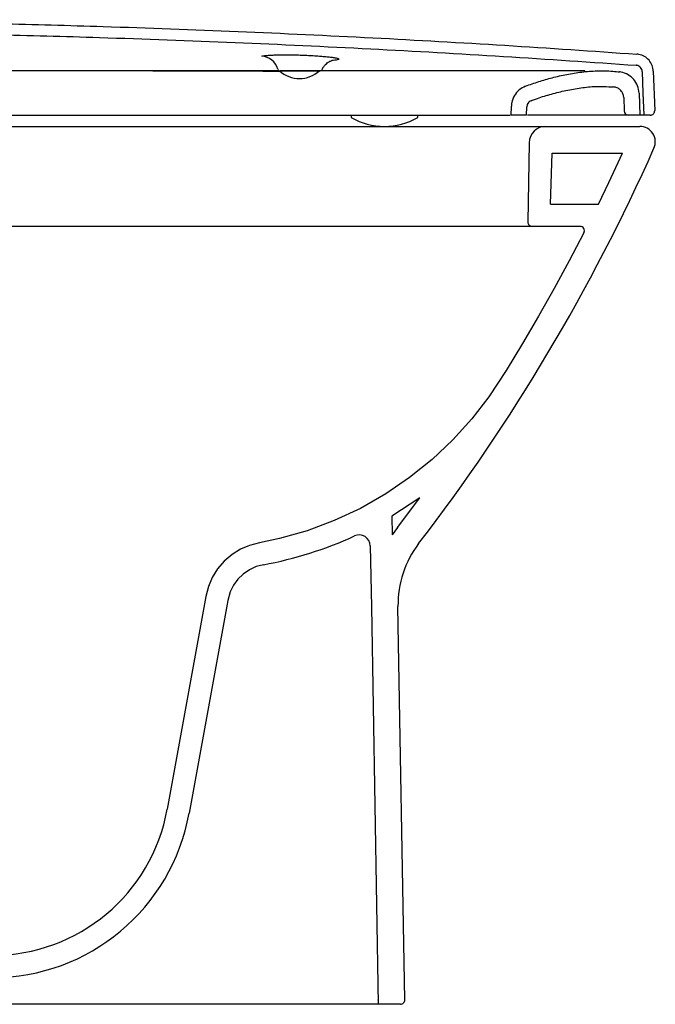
# Model space of a CAD drawing. Header units: millimetres. Extents: x 918.356 to 918.929, y 1556.486 to 1556.984.
import ezdxf

# ---------------------------------------------------------------- set-up
doc = ezdxf.new("R2010")
doc.units = ezdxf.units.MM
doc.layers.add('SANINDUSA', color=3, linetype='Continuous')

msp = doc.modelspace()

# ---------------------------------------------------------------- linework, layer by layer
at = {"layer": 'SANINDUSA'}
for p, q in [((918.7593714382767, 1556.960859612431), (918.7773714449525, 1556.960859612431)), ((918.9276804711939, 1556.960646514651), (918.9282991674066, 1556.942929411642)), ((918.9143632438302, 1556.948813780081), (918.9145735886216, 1556.942789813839)), ((918.9212981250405, 1556.950800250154), (918.9216452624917, 1556.940859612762)), ((918.8636452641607, 1556.940859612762), (918.8637884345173, 1556.944959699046)), ((918.8706495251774, 1556.940859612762), (918.87078417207, 1556.94471540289)), ((918.79164526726, 1556.940859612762), (918.79164526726, 1556.939859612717)), ((918.8216452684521, 1556.939859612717), (918.8216452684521, 1556.940859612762)), ((918.8706495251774, 1556.940859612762), (918.8636452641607, 1556.940859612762)), ((918.9216452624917, 1556.940859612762), (918.9165723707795, 1556.940859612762)), ((918.9263003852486, 1556.940859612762), (918.9233684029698, 1556.940859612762)), ((918.544588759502, 1556.935859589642), (918.8793218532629, 1556.935859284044)), ((918.8793218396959, 1556.935859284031), (918.9215923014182, 1556.935859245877)), ((918.8718302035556, 1556.92849018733), (918.8712088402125, 1556.892894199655)), ((918.8813651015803, 1556.900859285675), (918.8821683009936, 1556.92385928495)), ((918.8821683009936, 1556.92385928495), (918.9138529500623, 1556.923859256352)), ((918.8813651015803, 1556.900859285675), (918.90294971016, 1556.900859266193)), ((918.873208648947, 1556.890859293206), (918.5507091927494, 1556.890859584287)), ((918.8946808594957, 1556.890859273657), (918.8732085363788, 1556.890859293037)), ((918.8225888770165, 1556.768767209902), (918.8100432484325, 1556.760471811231)), ((918.8125401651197, 1556.755420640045), (918.8225888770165, 1556.768767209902)), ((918.8100431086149, 1556.760471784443), (918.8101888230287, 1556.752123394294)), ((918.8125403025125, 1556.755420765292), (918.8101608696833, 1556.75208075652)), ((918.8002746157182, 1556.747119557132), (918.8007531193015, 1556.719704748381)), ((918.7262411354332, 1556.724330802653), (918.7088777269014, 1556.628584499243)), ((918.7360806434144, 1556.722546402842), (918.71871723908, 1556.626800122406)), ((918.8007531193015, 1556.719704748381), (918.8038748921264, 1556.540859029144)), ((918.8158412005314, 1556.542893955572), (918.8127509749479, 1556.719912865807)), ((918.8038748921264, 1556.540859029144), (918.5055634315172, 1556.540858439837)), ((918.8038430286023, 1556.542684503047), (918.8038399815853, 1556.542859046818)), ((918.813841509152, 1556.540859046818), (918.8038748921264, 1556.540859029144))]:
    msp.add_line(p, q, dxfattribs=at)
at = {"layer": 'SANINDUSA', "flags": 128}
for points in [[(918.9226835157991, 1556.960472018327), (918.92301473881, 1556.950986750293), (918.9233684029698, 1556.940859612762)], [(918.90294971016, 1556.900859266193), (918.9076563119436, 1556.91057464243), (918.9108262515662, 1556.917297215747), (918.9138529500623, 1556.923859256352)], [(918.8964603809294, 1556.887946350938), (918.8898614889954, 1556.875339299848), (918.8830581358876, 1556.862844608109), (918.8760518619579, 1556.850464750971), (918.8688441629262, 1556.83820220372), (918.8614365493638, 1556.826059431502), (918.8536304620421, 1556.814125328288), (918.8459724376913, 1556.804209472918), (918.8374508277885, 1556.79477814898), (918.8281096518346, 1556.785941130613), (918.8180042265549, 1556.777805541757), (918.8072182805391, 1556.77046646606), (918.7958542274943, 1556.763998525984), (918.7840175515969, 1556.758472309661), (918.7718256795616, 1556.753933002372), (918.7594025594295, 1556.750401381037), (918.7503857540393, 1556.748492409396)], [(918.7503857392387, 1556.748492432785), (918.7459441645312, 1556.747345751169), (918.7418257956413, 1556.745581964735), (918.7380306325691, 1556.743201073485), (918.7345586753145, 1556.740203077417), (918.7315479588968, 1556.736723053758), (918.7291581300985, 1556.732917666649), (918.7273891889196, 1556.728786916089), (918.7262411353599, 1556.72433080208)], [(918.7521770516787, 1556.738654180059), (918.748925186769, 1556.737771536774), (918.745865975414, 1556.736359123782), (918.7430895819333, 1556.734449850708), (918.7406703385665, 1556.732104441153), (918.7386824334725, 1556.729383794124), (918.7371759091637, 1556.726369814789), (918.7360806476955, 1556.722546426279)]]:
    msp.add_lwpolyline(points, dxfattribs=at)
at = {"layer": 'SANINDUSA'}
for centre, radius, start, end in [((918.7509273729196, 1556.959495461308), 0.00796106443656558, 15.28490413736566, 86.33022666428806), ((918.7595438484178, 1556.961824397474), 0.0009648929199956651, 193.8054922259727, 269.1432250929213), ((918.76837143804, 1556.970681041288), 0.01332142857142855, 227.4989889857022, 312.5010110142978), ((918.7777006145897, 1556.961859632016), 0.001000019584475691, 269.9998288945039, 330.6635161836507), ((918.916572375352, 1556.942859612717), 0.002000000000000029, 182.0000000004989, 270), ((918.9263003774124, 1556.942859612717), 0.002000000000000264, 270, 2.000000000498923), ((918.8066452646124, 1556.965984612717), 0.03012499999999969, 240.1371656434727, 299.8628343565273), ((918.8793290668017, 1556.928359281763), 0.007500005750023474, 89.99992047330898, 178.9999051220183), ((918.9215922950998, 1556.928859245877), 0.007, 335.984265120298, 89.99994828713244), ((918.124146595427, 1557.284167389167), 0.8800197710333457, 322.472567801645, 335.984265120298), ((918.8732086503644, 1556.892859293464), 0.002000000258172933, 178.9999558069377, 269.9999593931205), ((918.8946808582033, 1556.888859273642), 0.002000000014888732, 332.8409910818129, 89.99996297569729), ((918.7952753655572, 1556.747032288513), 0.005000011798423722, 1.000073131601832, 114.6446053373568), ((918.7211530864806, 1556.908660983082), 0.1728143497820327, 280.3419146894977, 294.6357535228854), ((918.8577461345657, 1556.720698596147), 0.04500201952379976, 142.4726839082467, 181.0004810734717), ((918.6301616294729, 1556.642859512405), 0.08000000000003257, 269.9999482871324, 349.7212284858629), ((918.6301616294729, 1556.642859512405), 0.09000000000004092, 269.9999482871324, 349.7212284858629), ((918.8138415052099, 1556.542859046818), 0.002, 270.0001129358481, 1.000112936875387)]:
    msp.add_arc(centre, radius, start, end, dxfattribs=at)
for points, knots in [([(918.4933054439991, 1556.98385754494), (918.5088661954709, 1556.983809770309), (918.5399876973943, 1556.983714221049), (918.5866705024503, 1556.983112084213), (918.6333511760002, 1556.982173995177), (918.6847184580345, 1556.980734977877), (918.7407639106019, 1556.978669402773), (918.8010510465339, 1556.975825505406), (918.8608899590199, 1556.97244624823), (918.900468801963, 1556.969713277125), (918.9202591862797, 1556.968346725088)], [0, 0, 0, 0, 0.1092433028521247, 0.2184865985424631, 0.327756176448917, 0.4370257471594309, 0.5792454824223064, 0.7214796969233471, 0.860733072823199, 0.9999999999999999, 0.9999999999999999, 0.9999999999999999, 0.9999999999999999]), ([(918.4883012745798, 1556.978859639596), (918.5041392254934, 1556.97882350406), (918.5358151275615, 1556.978751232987), (918.5833299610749, 1556.978167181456), (918.6308428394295, 1556.97723476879), (918.6828764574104, 1556.975793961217), (918.7394221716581, 1556.973722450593), (918.8000404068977, 1556.97087237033), (918.8602071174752, 1556.967480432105), (918.9000020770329, 1556.964733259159), (918.9199005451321, 1556.963359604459)], [0, 0, 0, 0, 0.1099934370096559, 0.2199868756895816, 0.3300077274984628, 0.4400286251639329, 0.5814923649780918, 0.7229706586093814, 0.8614784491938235, 0.9999999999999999, 0.9999999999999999, 0.9999999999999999, 0.9999999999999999]), ([(918.7590492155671, 1556.960876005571), (918.7559003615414, 1556.96087939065), (918.747920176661, 1556.960887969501), (918.735416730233, 1556.960885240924), (918.7238105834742, 1556.960882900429), (918.7148938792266, 1556.960881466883), (918.7084828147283, 1556.960881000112), (918.702615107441, 1556.960880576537), (918.6975190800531, 1556.960879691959), (918.6936834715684, 1556.960878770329), (918.6906622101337, 1556.960877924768), (918.6878870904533, 1556.960876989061), (918.684472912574, 1556.960875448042), (918.6803125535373, 1556.960872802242), (918.675405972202, 1556.960868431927), (918.6691220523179, 1556.960860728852), (918.661732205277, 1556.960849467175), (918.6536118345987, 1556.960832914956), (918.6457729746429, 1556.960814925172), (918.6383248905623, 1556.960796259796), (918.6312704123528, 1556.960976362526), (918.6246216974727, 1556.961231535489), (918.6185434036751, 1556.961548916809), (918.6136929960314, 1556.961854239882), (918.6100827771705, 1556.962107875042), (918.6075104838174, 1556.962300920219), (918.6050718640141, 1556.962494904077), (918.6025703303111, 1556.962707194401), (918.5997303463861, 1556.962963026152), (918.5961051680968, 1556.963308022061), (918.5917244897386, 1556.963758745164), (918.5867299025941, 1556.964336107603), (918.5816647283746, 1556.964987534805), (918.5772205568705, 1556.965609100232), (918.573831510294, 1556.966119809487), (918.5708091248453, 1556.966583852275), (918.5682109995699, 1556.966985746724), (918.5661962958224, 1556.967299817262), (918.5646848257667, 1556.967536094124), (918.5634591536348, 1556.967726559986), (918.5625502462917, 1556.96785196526), (918.5617203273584, 1556.967949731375), (918.5609575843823, 1556.968017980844), (918.5604637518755, 1556.968047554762), (918.5602618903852, 1556.968054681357), (918.5602334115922, 1556.968055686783)], [0, 0, 0, 0, 0.04062025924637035, 0.1029444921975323, 0.1608702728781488, 0.1896886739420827, 0.2172912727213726, 0.2430060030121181, 0.2648025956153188, 0.2825439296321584, 0.2921210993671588, 0.3035051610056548, 0.3180676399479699, 0.3358091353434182, 0.3567300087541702, 0.3808305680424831, 0.4161815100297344, 0.4512455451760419, 0.4846397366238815, 0.5163671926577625, 0.5464279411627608, 0.5748487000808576, 0.6015008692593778, 0.6244136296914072, 0.6372853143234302, 0.6482560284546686, 0.6579893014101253, 0.6695892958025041, 0.6836096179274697, 0.7001246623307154, 0.7262576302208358, 0.7523166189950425, 0.7782458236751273, 0.8036647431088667, 0.82902946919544, 0.8524660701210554, 0.8732205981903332, 0.8913172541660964, 0.9039057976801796, 0.9152684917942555, 0.9291555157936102, 0.9465603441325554, 0.9675660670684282, 0.995424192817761, 1, 1, 1, 1]), ([(918.7514369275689, 1556.96744020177), (918.7514406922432, 1556.967441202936), (918.751718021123, 1556.967514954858), (918.752440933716, 1556.967651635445), (918.7539635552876, 1556.967820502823), (918.7559076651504, 1556.967948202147), (918.7581970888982, 1556.968033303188), (918.7607820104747, 1556.968072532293), (918.7635756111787, 1556.968067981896), (918.7665095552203, 1556.968019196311), (918.7694987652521, 1556.967930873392), (918.7724551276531, 1556.967804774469), (918.7753937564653, 1556.967644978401), (918.7771843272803, 1556.967513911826), (918.7781120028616, 1556.967446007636)], [0, 0, 0, 0, 0.001250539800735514, 0.09212239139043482, 0.1829924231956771, 0.273478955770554, 0.3639636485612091, 0.4540058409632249, 0.5440466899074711, 0.6338652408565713, 0.7236828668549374, 0.8135400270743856, 0.9033970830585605, 1, 1, 1, 1]), ([(918.7781120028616, 1556.967446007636), (918.7782522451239, 1556.967434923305), (918.7792151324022, 1556.967358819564), (918.7808723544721, 1556.967208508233), (918.7828249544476, 1556.966988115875), (918.7843633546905, 1556.966759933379), (918.7854632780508, 1556.966529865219), (918.7860737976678, 1556.966303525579), (918.7861950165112, 1556.966085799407), (918.7858112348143, 1556.965881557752), (918.7849127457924, 1556.965696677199), (918.7839440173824, 1556.965566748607), (918.783157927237, 1556.965508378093), (918.7829788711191, 1556.965495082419)], [0, 0, 0, 0, 0.01794977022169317, 0.1232410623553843, 0.2285309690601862, 0.3337981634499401, 0.4390654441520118, 0.5445394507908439, 0.6500151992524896, 0.7558756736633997, 0.8617389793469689, 0.9685068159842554, 0.9999999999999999, 0.9999999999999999, 0.9999999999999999, 0.9999999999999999]), ([(918.7786125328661, 1556.961377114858), (918.7787254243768, 1556.961636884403), (918.7790119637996, 1556.962296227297), (918.7796753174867, 1556.963199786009), (918.7804936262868, 1556.96405320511), (918.781324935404, 1556.964690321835), (918.7820825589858, 1556.965130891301), (918.7827040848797, 1556.965406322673), (918.7831511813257, 1556.965559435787), (918.783424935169, 1556.965630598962), (918.7834520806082, 1556.965635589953), (918.7834661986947, 1556.965638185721)], [0, 0, 0, 0, 0.09379527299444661, 0.2380696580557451, 0.3716184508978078, 0.4942645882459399, 0.6037978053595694, 0.7014085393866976, 0.7945983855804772, 0.8931725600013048, 1, 1, 1, 1]), ([(918.927680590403, 1556.960646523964), (918.927560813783, 1556.961542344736), (918.9273212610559, 1556.963333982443), (918.9258592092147, 1556.965680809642), (918.9237672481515, 1556.967421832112), (918.9217577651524, 1556.968185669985), (918.9205631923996, 1556.968314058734), (918.920259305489, 1556.9683467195)], [0, 0, 0, 0, 0.2303518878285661, 0.4607027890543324, 0.6910548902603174, 0.9214075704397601, 1, 1, 1, 1]), ([(918.7592968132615, 1556.960599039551), (918.7564848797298, 1556.960608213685), (918.7488595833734, 1556.960633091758), (918.7185610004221, 1556.960726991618), (918.6910743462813, 1556.960799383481), (918.6684010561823, 1556.960859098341)], [0, 0, 0, 0, 0.09280743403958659, 0.2516717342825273, 1, 1, 1, 1]), ([(918.7732995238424, 1556.960859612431), (918.7729121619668, 1556.960859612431), (918.7716213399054, 1556.960859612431), (918.769125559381, 1556.960859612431), (918.7659787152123, 1556.960859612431), (918.7630987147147, 1556.960859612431), (918.7607433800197, 1556.960859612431), (918.7599340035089, 1556.960859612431), (918.7595294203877, 1556.960859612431)], [0, 0, 0, 0, 0.07847120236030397, 0.2614928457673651, 0.4439196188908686, 0.6277816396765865, 0.8139391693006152, 1, 1, 1, 1]), ([(918.7776910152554, 1556.960859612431), (918.7776942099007, 1556.960859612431), (918.7778674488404, 1556.960859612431), (918.7772411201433, 1556.960859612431), (918.7758170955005, 1556.960859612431), (918.7741387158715, 1556.960859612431), (918.7732995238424, 1556.960859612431)], [0, 0, 0, 0, 0.006223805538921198, 0.3375039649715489, 0.6687511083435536, 1, 1, 1, 1]), ([(918.8968707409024, 1556.960764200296), (918.8968806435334, 1556.96077196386), (918.8969161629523, 1556.960799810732), (918.8967746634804, 1556.960824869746), (918.8964820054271, 1556.960846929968), (918.8959790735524, 1556.960856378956), (918.8953136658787, 1556.960859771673), (918.8941823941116, 1556.960858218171), (918.8929120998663, 1556.96085485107), (918.8915796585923, 1556.960852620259), (918.8900868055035, 1556.960851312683), (918.8885611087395, 1556.96085193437), (918.8868977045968, 1556.96085356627), (918.885233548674, 1556.960855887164), (918.8835640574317, 1556.960858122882), (918.8818083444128, 1556.960859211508), (918.879662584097, 1556.960859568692), (918.8771551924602, 1556.96086051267), (918.874450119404, 1556.960862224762), (918.8718321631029, 1556.960863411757), (918.8692705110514, 1556.960863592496), (918.8669400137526, 1556.960863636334), (918.8647093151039, 1556.960863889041), (918.8627401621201, 1556.960863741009), (918.8610425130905, 1556.960863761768), (918.8594914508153, 1556.960864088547), (918.8577124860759, 1556.96086429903), (918.8553367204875, 1556.960864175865), (918.8523933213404, 1556.960863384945), (918.8491976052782, 1556.960862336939), (918.8456383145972, 1556.960862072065), (918.8420170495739, 1556.960862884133), (918.8383980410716, 1556.960864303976), (918.835152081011, 1556.960865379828), (918.8320747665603, 1556.960866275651), (918.8289585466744, 1556.96086707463), (918.8254369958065, 1556.960867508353), (918.8210860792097, 1556.960866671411), (918.8159945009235, 1556.960860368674), (918.8075465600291, 1556.960844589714), (918.7958114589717, 1556.960825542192), (918.7848476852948, 1556.960833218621), (918.7787269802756, 1556.960845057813), (918.77769569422, 1556.960847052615)], [0, 0, 0, 0, 0.0103166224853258, 0.03700435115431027, 0.0603733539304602, 0.08048890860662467, 0.09962592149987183, 0.1149930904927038, 0.1307131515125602, 0.14893827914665, 0.1696692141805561, 0.1919386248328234, 0.2122884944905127, 0.2370406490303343, 0.2574413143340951, 0.2753355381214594, 0.2981847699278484, 0.3268017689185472, 0.3538553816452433, 0.3813709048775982, 0.4053457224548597, 0.425826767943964, 0.4429613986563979, 0.4581233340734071, 0.4718736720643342, 0.4832409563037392, 0.4961094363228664, 0.5135365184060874, 0.5355584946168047, 0.5595697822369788, 0.581547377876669, 0.6111060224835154, 0.6358274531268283, 0.6568738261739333, 0.6774891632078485, 0.6978751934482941, 0.7192529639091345, 0.7456199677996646, 0.7770469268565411, 0.8099587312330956, 0.8950828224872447, 0.9823223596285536, 0.9999999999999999, 0.9999999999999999, 0.9999999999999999, 0.9999999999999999]), ([(918.8702154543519, 1556.95395294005), (918.8721676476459, 1556.954661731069), (918.8760782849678, 1556.956081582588), (918.8822680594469, 1556.957840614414), (918.8887330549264, 1556.959292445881), (918.8955150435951, 1556.960400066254), (918.9024240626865, 1556.960946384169), (918.9081136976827, 1556.960834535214), (918.9114481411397, 1556.960488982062), (918.9124690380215, 1556.960383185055)], [0, 0, 0, 0, 0.1444179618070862, 0.2892983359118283, 0.4471974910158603, 0.6050887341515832, 0.7668573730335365, 0.9286193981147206, 1, 1, 1, 1]), ([(918.9212981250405, 1556.950800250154), (918.9211484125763, 1556.951920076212), (918.9208489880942, 1556.954159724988), (918.9190212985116, 1556.957092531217), (918.9164067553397, 1556.959271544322), (918.9140373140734, 1556.960164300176), (918.9126989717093, 1556.960351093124), (918.9124690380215, 1556.960383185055)], [0, 0, 0, 0, 0.2376743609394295, 0.4753480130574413, 0.7130219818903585, 0.9506957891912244, 1, 1, 1, 1]), ([(918.9226836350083, 1556.960472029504), (918.9226387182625, 1556.960807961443), (918.92254888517, 1556.961479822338), (918.9220006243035, 1556.962359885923), (918.9212161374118, 1556.963012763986), (918.9204625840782, 1556.963299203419), (918.9200146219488, 1556.963347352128), (918.9199006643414, 1556.963359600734)], [0, 0, 0, 0, 0.2303521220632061, 0.4607021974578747, 0.6910556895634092, 0.9214072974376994, 1, 1, 1, 1]), ([(918.8702154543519, 1556.95395294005), (918.869203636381, 1556.953448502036), (918.867179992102, 1556.95243962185), (918.8650098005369, 1556.949762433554), (918.8639687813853, 1556.947135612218), (918.8638322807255, 1556.945488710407), (918.8637884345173, 1556.944959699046)], [0, 0, 0, 0, 0.2879157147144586, 0.5758338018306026, 0.8637509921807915, 0.9999999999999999, 0.9999999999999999, 0.9999999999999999, 0.9999999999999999]), ([(918.8727122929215, 1556.947413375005), (918.8733719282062, 1556.947660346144), (918.8761192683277, 1556.948688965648), (918.8810397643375, 1556.950266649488), (918.8875711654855, 1556.951910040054), (918.8942283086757, 1556.953154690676), (918.901670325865, 1556.954009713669), (918.9068716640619, 1556.95376061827), (918.9098014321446, 1556.953620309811)], [0, 0, 0, 0, 0.05575668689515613, 0.2322231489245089, 0.4086883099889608, 0.5885303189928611, 0.7682306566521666, 1, 1, 1, 1]), ([(918.9143632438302, 1556.948813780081), (918.9143523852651, 1556.948978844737), (918.9143047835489, 1556.949702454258), (918.9139028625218, 1556.950956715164), (918.9128840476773, 1556.952319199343), (918.9114671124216, 1556.953308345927), (918.9103566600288, 1556.953516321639), (918.9098014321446, 1556.953620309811)], [0, 0, 0, 0, 0.06879868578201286, 0.3015992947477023, 0.5343987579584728, 0.7671986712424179, 1, 1, 1, 1]), ([(918.8727122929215, 1556.947413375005), (918.8724087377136, 1556.947262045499), (918.8718016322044, 1556.946959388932), (918.8711505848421, 1556.946156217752), (918.8708382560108, 1556.94536817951), (918.8707973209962, 1556.944874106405), (918.87078417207, 1556.94471540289)], [0, 0, 0, 0, 0.2879201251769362, 0.575835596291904, 0.8637521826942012, 0.9999999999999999, 0.9999999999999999, 0.9999999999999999, 0.9999999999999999]), ([(918.5706453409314, 1556.940859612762), (918.5706538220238, 1556.940859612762), (918.570692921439, 1556.940859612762), (918.5713555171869, 1556.940859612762), (918.5732602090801, 1556.940859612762), (918.5762134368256, 1556.940859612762), (918.5801829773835, 1556.940859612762), (918.5851440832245, 1556.940859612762), (918.5910591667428, 1556.940859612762), (918.5967765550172, 1556.940859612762), (918.6021427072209, 1556.940859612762), (918.6069424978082, 1556.940859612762), (918.61227543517, 1556.940859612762), (918.6181183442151, 1556.940859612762), (918.6243501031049, 1556.940859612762), (918.630833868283, 1556.940859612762), (918.6374809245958, 1556.940859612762), (918.6441957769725, 1556.940859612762), (918.657578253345, 1556.940859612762), (918.6774950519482, 1556.940859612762), (918.7040320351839, 1556.940859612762), (918.7252153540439, 1556.940859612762), (918.7411055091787, 1556.940859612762), (918.7516719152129, 1556.940859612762), (918.7622250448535, 1556.940859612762), (918.7727027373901, 1556.940859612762), (918.7830443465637, 1556.940859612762), (918.7935631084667, 1556.940859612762), (918.8040795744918, 1556.940859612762), (918.8144376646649, 1556.940859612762), (918.8241004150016, 1556.940859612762), (918.8329181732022, 1556.940859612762), (918.8408075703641, 1556.940859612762), (918.8476757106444, 1556.940859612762), (918.8533860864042, 1556.940859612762), (918.8579397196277, 1556.940859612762), (918.8611618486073, 1556.940859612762), (918.8629074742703, 1556.940859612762), (918.8631390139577, 1556.940859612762), (918.8631957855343, 1556.940859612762)], [0, 0, 0, 0, 0.008405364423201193, 0.03875029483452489, 0.06920368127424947, 0.09965704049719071, 0.1300019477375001, 0.1601016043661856, 0.1902536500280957, 0.2203522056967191, 0.2368353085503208, 0.253358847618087, 0.269821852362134, 0.286343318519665, 0.3029204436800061, 0.3194420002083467, 0.3355231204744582, 0.3516561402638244, 0.3677394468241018, 0.4312576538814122, 0.4947815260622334, 0.5583054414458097, 0.5834921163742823, 0.608796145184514, 0.6340836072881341, 0.6592548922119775, 0.6842902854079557, 0.7092973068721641, 0.7374206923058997, 0.7656338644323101, 0.7937573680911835, 0.8218805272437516, 0.8500933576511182, 0.8782164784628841, 0.9063392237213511, 0.9345516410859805, 0.9626743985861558, 0.9908480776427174, 1, 1, 1, 1]), ([(918.9165723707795, 1556.940859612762), (918.9164570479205, 1556.940859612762), (918.9162261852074, 1556.940859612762), (918.9143884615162, 1556.940859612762), (918.9115076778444, 1556.940859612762), (918.9074969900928, 1556.940859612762), (918.902470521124, 1556.940859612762), (918.8964291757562, 1556.940859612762), (918.8894402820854, 1556.940859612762), (918.8814267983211, 1556.940859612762), (918.8752361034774, 1556.940859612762), (918.8715044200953, 1556.940859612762), (918.8709995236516, 1556.940859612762)], [0, 0, 0, 0, 0.1110189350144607, 0.2222467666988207, 0.333265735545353, 0.4413689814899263, 0.5498586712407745, 0.6583482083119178, 0.766451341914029, 0.8745455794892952, 0.9830260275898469, 1, 1, 1, 1]), ([(918.9233684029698, 1556.940859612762), (918.9233196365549, 1556.940859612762), (918.9232221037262, 1556.940859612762), (918.922668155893, 1556.940859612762), (918.9220410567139, 1556.940859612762), (918.9218202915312, 1556.940859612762)], [0, 0, 0, 0, 0.3931884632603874, 0.7863769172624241, 1, 1, 1, 1])]:
    msp.add_open_spline(points, degree=3, knots=knots, dxfattribs=at)

doc.saveas('drawing.dxf')
